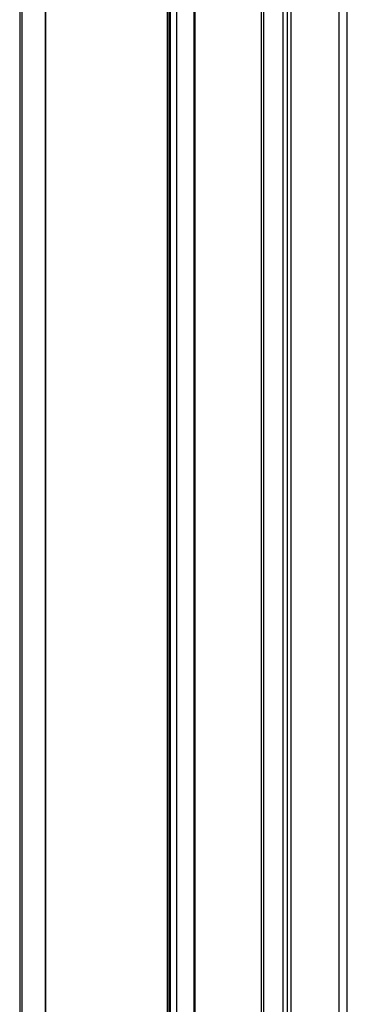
# Model space of a CAD drawing. Header units: millimetres. Extents: x 4837.86 to 4838.705, y 2216.577 to 2217.566.
# Tile 1 of 3: x 4837.86 to 4837.948, y 2216.808 to 2217.072. Entities that reach past the tile are written whole.
import ezdxf

# ---------------------------------------------------------------- set-up
doc = ezdxf.new("R2010")
doc.units = ezdxf.units.MM
doc.layers.add('SANINDUSA', color=3, linetype='Continuous')

msp = doc.modelspace()

# ---------------------------------------------------------------- linework, layer by layer
at = {"layer": 'SANINDUSA'}
for p, q in [((4837.860398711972, 2217.565495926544), (4837.860398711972, 2216.580495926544)), ((4837.860998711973, 2217.565495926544), (4837.860998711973, 2216.580495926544)), ((4837.867246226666, 2217.565495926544), (4837.867246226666, 2216.580495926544)), ((4837.867289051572, 2217.565495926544), (4837.867289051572, 2216.580495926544)), ((4837.899974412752, 2217.565495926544), (4837.899974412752, 2216.580495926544)), ((4837.900398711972, 2217.565495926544), (4837.900398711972, 2216.580495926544)), ((4837.900692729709, 2216.580495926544), (4837.900692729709, 2217.565495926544)), ((4837.900792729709, 2216.615495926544), (4837.900792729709, 2217.542495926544)), ((4837.900888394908, 2216.615495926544), (4837.900888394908, 2217.542495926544)), ((4837.902543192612, 2216.615495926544), (4837.902543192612, 2217.542495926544)), ((4837.907228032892, 2216.615495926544), (4837.907228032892, 2217.542495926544)), ((4837.907418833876, 2217.542495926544), (4837.907418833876, 2216.615495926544)), ((4837.925240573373, 2216.615495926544), (4837.925240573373, 2217.542495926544)), ((4837.925933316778, 2216.615495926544), (4837.925933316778, 2217.542495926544)), ((4837.931063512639, 2216.615495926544), (4837.931063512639, 2217.542495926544)), ((4837.932214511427, 2216.615495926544), (4837.932214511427, 2217.542495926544)), ((4837.933275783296, 2216.615495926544), (4837.933275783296, 2217.542495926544)), ((4837.946144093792, 2216.615495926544), (4837.946144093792, 2217.542495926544)), ((4837.948235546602, 2216.615495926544), (4837.948235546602, 2217.542495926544)), ((4837.948298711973, 2216.615495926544), (4837.948298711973, 2217.542495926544))]:
    msp.add_line(p, q, dxfattribs=at)

doc.saveas('drawing.dxf')
